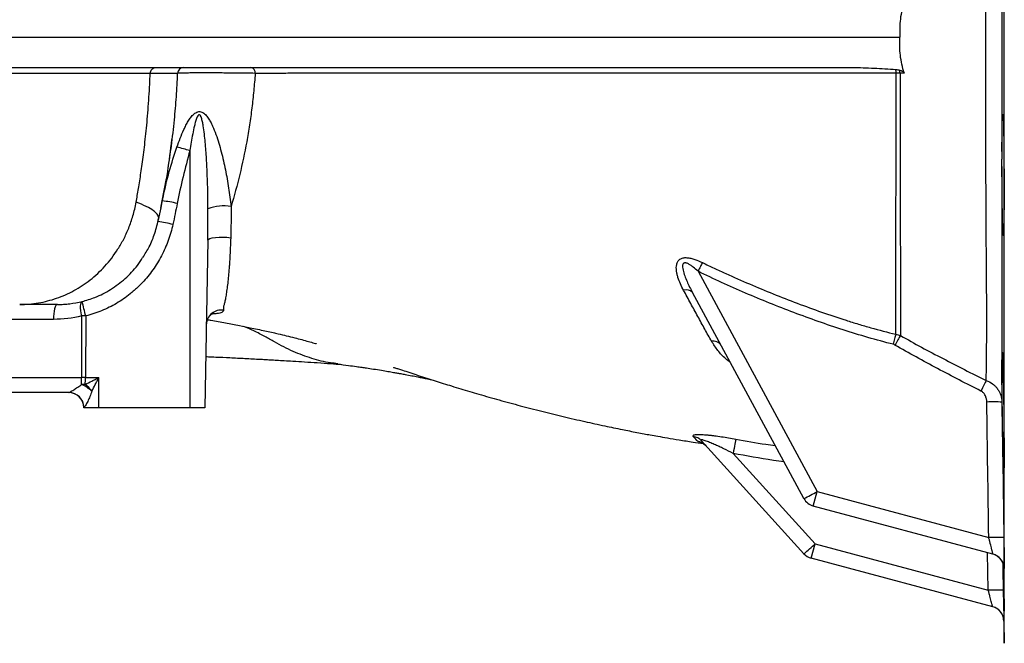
# Model space of a CAD drawing. Header units: millimetres. Extents: x 10 to 1715, y 7 to 2006.
# Tile 3 of 15: x 656 to 980, y 158 to 363. Entities that reach past the tile are written whole.
import ezdxf

# ---------------------------------------------------------------- set-up
doc = ezdxf.new("R2010")
doc.units = ezdxf.units.MM

msp = doc.modelspace()

# ---------------------------------------------------------------- linework, layer by layer
at = {"color": 8, "linetype": 'Continuous', "lineweight": 25}
for p, q in [((979.99, 357.08), (979.99, 556.63)), ((979.99, 157.53), (979.99, 357.08)), ((974.72, 175.03), (974.5, 187.35)), ((979.54, 183.76), (979.69, 175.03)), ((979.84, 182.16), (979.83, 182.24))]:
    msp.add_line(p, q, dxfattribs=at)
at = {"color": 7, "linetype": 'Continuous', "lineweight": 25}
for p, q in [((619.93, 357.08), (945.63, 357.08)), ((619.8, 347.08), (929.93, 347.08)), ((947.05, 345.25), (945.66, 345.25)), ((711.89, 319.75), (711.89, 235.08)), ((702.82, 303.21), (704.17, 310.6)), ((702.32, 300.77), (702.82, 303.21)), ((702.82, 303.21), (702.97, 303.84)), ((717.77, 290.2), (716.8, 235.08)), ((879.18, 280.01), (918.39, 207.47)), ((914.02, 205.18), (877.35, 273.01)), ((666.97, 264.17), (622.9, 264.17)), ((676.27, 244.99), (676.31, 265.29)), ((677.61, 265.29), (677.56, 244.99)), ((617.35, 244.99), (676.27, 244.99)), ((677.56, 244.99), (681.89, 244.99)), ((681.89, 235.08), (681.89, 244.99)), ((672.05, 240.08), (620.2, 240.08)), ((676.98, 235.08), (676.98, 235.17)), ((677.01, 235.17), (676.98, 235.17)), ((681.89, 235.08), (676.98, 235.08)), ((711.89, 235.08), (681.89, 235.08)), ((716.8, 235.08), (711.89, 235.08)), ((914.05, 187.02), (880.32, 224.16)), ((890.73, 220.02), (917.73, 190.29)), ((917.12, 202.72), (918.39, 207.47)), ((918.39, 207.47), (974.87, 192.34)), ((976.21, 186.89), (917.12, 202.72)), ((916.46, 185.55), (917.73, 190.29)), ((917.73, 190.29), (974.72, 175.03)), ((976.16, 169.55), (916.46, 185.55)), ((979.86, 164.81), (979.99, 157.53))]:
    msp.add_line(p, q, dxfattribs=at)
at = {"color": 7, "linetype": 'Continuous', "lineweight": 25, "flags": 128}
for points in [[(717.77, 290.2), (717.94, 290.5), (718.45, 290.77), (719.26, 291), (720.3, 291.16), (721.52, 291.26), (722.82, 291.27), (724.11, 291.21), (725.32, 291.07)], [(880.61, 282.87), (880.45, 282.56), (880.29, 282.24), (880.12, 281.89), (879.94, 281.54), (879.75, 281.17), (879.56, 280.79), (879.37, 280.4), (879.18, 280.01)], [(668.27, 269.08), (668.02, 268.98), (667.78, 268.71), (667.55, 268.25), (667.36, 267.64), (667.2, 266.9), (667.08, 266.05), (667, 265.13), (666.97, 264.17)], [(676.31, 265.29), (676.13, 266.18), (676, 267.04), (675.93, 267.84), (675.91, 268.55), (675.95, 269.14), (676.05, 269.6), (676.2, 269.91), (676.4, 270.05)], [(944.26, 259.25), (944.17, 258.91), (944.08, 258.54), (943.98, 258.15), (943.87, 257.73), (943.76, 257.31), (943.65, 256.86), (943.54, 256.41), (943.42, 255.96)], [(945.79, 258.84), (945.61, 258.52), (945.41, 258.18), (945.2, 257.82), (944.97, 257.42), (944.74, 257.02), (944.5, 256.59), (944.25, 256.16), (943.99, 255.72)], [(974.05, 244.06), (973.88, 243.74), (973.7, 243.37), (973.49, 242.96), (973.27, 242.53), (973.04, 242.07), (972.8, 241.59), (972.55, 241.09), (972.3, 240.59)], [(891.61, 224.74), (891.57, 224.51), (891.5, 224.14), (891.41, 223.65), (891.3, 223.06), (891.17, 222.39), (891.03, 221.64), (890.89, 220.84), (890.73, 220.02)]]:
    msp.add_lwpolyline(points, dxfattribs=at)
at = {"color": 7, "linetype": 'Continuous', "lineweight": 25}
for centre, radius, start, end in [((709.86, 345.08), 2, 90.0022, 177.5229), ((731.65, 345.35), 1.76, 353.514, 78.8272), ((935.92, 345.19), 8.47, 0.4506, 8.5239), ((940.67, 345.14), 5, 1.2815, 12.4897), ((667.11, 159.84), 166.06, 74.3559, 75.8751), ((693.24, 234.47), 69.41, 77.948, 82.0625), ((723.11, 285.62), 15.89, 81.4626, 109.3978), ((690.25, 227.71), 69.58, 76.6671, 80.7697), ((875.35, 271.21), 2.69, 41.8601, 110.3251), ((389.32, 194.77), 296.79, 13.7458, 14.6947), ((722.22, 262.3), 4.94, 80.9712, 177.8738), ((676.96, -12.5), 277.79, 89.8666, 90.1334), ((884.23, 254.04), 2.99, 35.8403, 102.0406), ((676.91, -32.8), 277.79, 89.8666, 90.1334), ((671.98, 235.08), 5, 1, 90), ((672.03, 235.1), 4.98, 0.7809, 89.7893), ((676.84, 232.27), 10.5, 86.8706, 93.1294), ((668.85, 227.82), 16.68, 49.6488, 63.609), ((668.66, 231.74), 14.07, 38.6644, 51.5573), ((976.47, 161.04), 75.95, 87.9303, 91.6855), ((876.84, 220.98), 4.71, 42.3608, 80.7179), ((878.19, 219.17), 4.93, 42.2753, 80.5037), ((871.18, 292.24), 97.03, 296.2006, 299.1182), ((918.42, 207.55), 5, 208.3947, 255), ((977.22, 116.77), 75.6, 88.0083, 91.7808), ((829.56, 285.56), 129.81, 310.6114, 312.7862), ((917.75, 190.38), 5, 222.2478, 255), ((974.84, 182.08), 5, 35.5576, 74.9999), ((974.92, 182.06), 5, 31.8637, 74.9998), ((977.25, 100.72), 74.35, 88.1129, 91.9487), ((974.86, 164.72), 5, 1.0135, 75), ((974.86, 164.72), 5, 28.4303, 75)]:
    msp.add_arc(centre, radius, start, end, dxfattribs=at)
at = {"color": 8, "linetype": 'Continuous', "lineweight": 25}
for centre, start, end in [((974.84, 182.08), 0.9151, 35.5576), ((974.92, 182.06), 0.8936, 31.8638), ((974.86, 164.72), 0.9996, 28.4303)]:
    msp.add_arc(centre, 5, start, end, dxfattribs=at)
at = {"color": 7, "linetype": 'Continuous', "lineweight": 25}
for ratio in [0.004486, 0.263305]:
    msp.add_ellipse((676.24, 245.08), major_axis=(0, 5), ratio=ratio, start_param=4.230611, end_param=4.694936, dxfattribs=at)
for points, knots in [([(974.05, 244.06), (974.07, 245.79), (974.09, 247.58), (974.12, 250.35), (974.13, 251.29), (974.15, 253.19), (974.16, 254.16), (974.19, 257.1), (974.21, 259.1), (974.22, 263.18), (974.22, 265.26), (974.2, 269.5), (974.19, 271.65), (974.16, 276.05), (974.14, 278.29), (974.11, 282.85), (974.09, 285.18), (974.07, 288.72), (974.06, 289.92), (974.05, 292.32), (974.04, 293.54), (974.01, 299.66), (973.98, 304.63), (973.94, 314.74), (973.93, 319.88), (973.9, 330.3), (973.89, 335.59), (973.88, 342.31), (973.88, 343.65), (973.87, 346.34), (973.87, 347.69), (973.87, 351.72), (973.87, 354.41), (973.87, 359.79), (973.87, 362.48), (973.87, 366.52), (973.87, 367.86), (973.88, 370.55), (973.88, 371.9), (973.89, 378.61), (973.9, 383.9), (973.93, 394.31), (973.94, 399.43), (973.98, 409.53), (974.01, 414.49), (974.04, 420.6), (974.05, 421.82), (974.06, 424.23), (974.07, 425.42), (974.09, 428.98), (974.11, 431.3), (974.14, 435.87), (974.16, 438.11), (974.19, 442.5), (974.2, 444.66), (974.22, 448.89), (974.22, 450.97), (974.21, 455.05), (974.19, 457.04), (974.15, 460.95), (974.13, 462.87), (974.09, 466.57), (974.07, 468.36), (974.05, 470.09)], [0, 0, 0, 0, 0.03125, 0.03125, 0.046875, 0.046875, 0.0625, 0.0625, 0.09375, 0.09375, 0.125, 0.125, 0.15625, 0.15625, 0.1875, 0.1875, 0.21875, 0.21875, 0.234375, 0.234375, 0.25, 0.25, 0.3125, 0.3125, 0.375, 0.375, 0.4375, 0.4375, 0.453125, 0.453125, 0.46875, 0.46875, 0.5, 0.5, 0.53125, 0.53125, 0.546875, 0.546875, 0.5625, 0.5625, 0.625, 0.625, 0.6875, 0.6875, 0.75, 0.75, 0.765625, 0.765625, 0.78125, 0.78125, 0.8125, 0.8125, 0.84375, 0.84375, 0.875, 0.875, 0.90625, 0.90625, 0.9375, 0.9375, 0.96875, 0.96875, 1, 1, 1, 1]), ([(979.22, 394.75), (979.22, 388.65), (979.22, 382.44), (979.22, 374.55), (979.22, 372.97), (979.22, 369.79), (979.22, 368.2), (979.22, 363.44), (979.22, 360.26), (979.22, 353.91), (979.22, 350.74), (979.22, 345.97), (979.22, 344.39), (979.22, 341.21), (979.22, 339.62), (979.22, 331.73), (979.22, 325.52), (979.22, 319.41)], [0, 0, 0, 0, 0.25, 0.25, 0.3125, 0.3125, 0.375, 0.375, 0.5, 0.5, 0.625, 0.625, 0.6875, 0.6875, 0.75, 0.75, 1, 1, 1, 1]), ([(947.05, 368.91), (946.75, 367.95), (946.49, 366.97), (946.06, 365.02), (945.89, 364.03), (945.53, 361.08), (945.48, 359.09), (945.63, 357.08)], [0, 0, 0, 0, 0.25, 0.25, 0.5, 0.5, 1, 1, 1, 1]), ([(947.05, 345.25), (946.75, 346.21), (946.49, 347.18), (946.06, 349.14), (945.89, 350.12), (945.53, 353.08), (945.48, 355.07), (945.63, 357.08)], [0, 0, 0, 0, 0.25, 0.25, 0.5, 0.5, 1, 1, 1, 1]), ([(698.83, 345.16), (698.84, 345.42), (698.9, 345.67), (699.1, 346.13), (699.25, 346.34), (699.61, 346.7), (699.82, 346.84), (700.28, 347.03), (700.52, 347.08), (700.77, 347.08)], [0, 0, 0, 0, 0.25, 0.25, 0.5, 0.5, 0.75, 0.75, 1, 1, 1, 1]), ([(929.93, 347.08), (932.33, 347.08), (934.73, 347), (939.52, 346.77), (941.91, 346.61), (944.3, 346.45)], [0, 0, 0, 0, 0.5, 0.5, 1, 1, 1, 1]), ([(698.83, 345.16), (698.78, 345.16), (698.72, 345.16), (698.61, 345.16), (698.43, 345.16), (698.03, 345.16), (697.2, 345.16), (696.46, 345.16), (694.92, 345.16), (693.84, 345.16), (690.39, 345.16), (687.85, 345.16), (682.27, 345.16), (679.23, 345.16), (674.3, 345.16), (672.6, 345.16), (669.95, 345.16), (669.05, 345.16), (667.22, 345.16), (666.29, 345.16), (657.8, 345.16), (649.4, 345.16), (635.53, 345.16), (630.7, 345.16), (624.39, 345.16), (623.11, 345.16), (620.52, 345.16), (619.21, 345.16), (616.56, 345.16), (615.21, 345.16), (612.52, 345.16), (611.16, 345.16), (598.85, 345.16), (587.35, 345.16), (563.24, 345.16), (550.63, 345.16), (535.8, 345.16), (534.14, 345.16), (530.82, 345.16), (529.15, 345.16), (524.14, 345.16), (520.78, 345.16), (510.65, 345.16), (503.82, 345.16), (483.13, 345.16), (469.04, 345.16), (447.48, 345.16), (440.22, 345.16), (431.06, 345.16), (429.22, 345.16), (425.53, 345.16), (423.69, 345.16), (418.16, 345.16), (414.47, 345.16), (396.06, 345.16), (381.35, 345.16), (352, 345.16), (337.35, 345.16), (319.07, 345.16), (315.42, 345.16), (308.11, 345.16), (304.48, 345.16), (297.26, 345.16), (293.67, 345.16), (286.54, 345.16), (282.99, 345.16), (265.34, 345.16), (251.52, 345.17), (231.27, 345.17), (224.6, 345.17), (214.7, 345.17), (211.42, 345.17), (204.91, 345.17), (201.67, 345.17), (192.04, 345.18), (185.75, 345.18), (176.48, 345.18), (173.43, 345.18), (167.38, 345.18), (164.39, 345.18), (155.54, 345.17), (149.78, 345.17), (141.35, 345.17), (138.57, 345.17), (134.46, 345.16), (132.42, 345.16), (130.06, 345.16), (128.89, 345.16), (128.39, 345.16), (128.05, 345.16), (127.88, 345.16), (127.72, 345.16)], [0, 0, 0, 0, 0.000977, 0.000977, 0.001953, 0.003906, 0.007813, 0.015625, 0.015625, 0.03125, 0.03125, 0.0625, 0.0625, 0.09375, 0.09375, 0.109375, 0.109375, 0.117188, 0.117188, 0.125, 0.125, 0.1875, 0.1875, 0.21875, 0.21875, 0.226563, 0.226563, 0.234375, 0.234375, 0.242188, 0.242188, 0.25, 0.25, 0.3125, 0.3125, 0.375, 0.375, 0.382813, 0.382813, 0.390625, 0.390625, 0.40625, 0.40625, 0.4375, 0.4375, 0.5, 0.5, 0.53125, 0.53125, 0.539062, 0.539062, 0.546875, 0.546875, 0.5625, 0.5625, 0.625, 0.625, 0.6875, 0.6875, 0.703125, 0.703125, 0.71875, 0.71875, 0.734375, 0.734375, 0.75, 0.75, 0.8125, 0.8125, 0.84375, 0.84375, 0.859375, 0.859375, 0.875, 0.875, 0.90625, 0.90625, 0.921875, 0.921875, 0.9375, 0.9375, 0.96875, 0.96875, 0.984375, 0.984375, 0.992188, 0.996094, 0.998047, 0.999023, 0.999023, 1, 1, 1, 1]), ([(694.2, 302.75), (694.46, 304.16), (694.98, 307.15), (695.78, 312.27), (696.61, 318.19), (697.42, 325.1), (698.16, 333.05), (698.61, 339.99), (698.79, 343.98), (698.83, 345.16)], [0.69252125, 0.69252125, 0.69252125, 0.69252125, 0.70193325, 0.71134524, 0.72075724, 0.73016924, 0.73958124, 0.74899324, 0.75303733, 0.75303733, 0.75303733, 0.75303733]), ([(707.86, 345.16), (707.79, 345.16), (707.54, 345.16), (706.91, 345.16), (706.66, 345.16), (706.08, 345.16), (705.74, 345.16), (703.86, 345.16), (701.68, 345.16), (698.83, 345.16)], [0, 0, 0, 0, 0.25, 0.25, 0.375, 0.375, 0.5, 0.5, 1, 1, 1, 1]), ([(704.71, 313.79), (705.09, 316.28), (705.91, 321.58), (706.79, 329.49), (707.48, 337.46), (707.73, 342.59), (707.86, 345.16)], [0, 0, 0, 0, 0.24349, 0.519045, 0.75909, 1, 1, 1, 1]), ([(733.39, 345.16), (732.34, 345.18), (731.17, 345.19), (729.56, 345.22), (729.23, 345.22), (728.55, 345.23), (728.22, 345.23), (727.19, 345.24), (726.49, 345.25), (725.41, 345.26), (725.05, 345.26), (724.33, 345.27), (723.96, 345.27), (722.86, 345.28), (722.13, 345.29), (720.69, 345.29), (719.97, 345.3), (718.54, 345.3), (717.84, 345.3), (716.5, 345.3), (715.84, 345.3), (714.9, 345.3), (714.59, 345.3), (713.99, 345.3), (713.69, 345.29), (712.85, 345.29), (712.32, 345.29), (711.33, 345.28), (710.87, 345.27), (710.05, 345.26), (709.68, 345.25), (709.21, 345.24), (709.06, 345.24), (708.79, 345.23), (708.67, 345.22), (708.34, 345.21), (708.17, 345.2), (707.94, 345.18), (707.87, 345.17), (707.86, 345.16)], [0, 0, 0, 0, 0.125, 0.125, 0.15625, 0.15625, 0.1875, 0.1875, 0.25, 0.25, 0.28125, 0.28125, 0.3125, 0.3125, 0.375, 0.375, 0.4375, 0.4375, 0.5, 0.5, 0.5625, 0.5625, 0.59375, 0.59375, 0.625, 0.625, 0.6875, 0.6875, 0.75, 0.75, 0.8125, 0.8125, 0.84375, 0.84375, 0.875, 0.875, 0.9375, 0.9375, 1, 1, 1, 1]), ([(733.39, 345.16), (733.25, 343.24), (733.08, 341.34), (732.8, 338.49), (732.71, 337.55), (732.51, 335.66), (732.4, 334.72), (732.06, 331.9), (731.8, 330.03), (731.24, 326.32), (730.93, 324.48), (729.93, 319.01), (729.17, 315.41), (727.45, 308.31), (726.5, 304.81), (725.46, 301.34)], [0, 0, 0, 0, 0.125, 0.125, 0.1875, 0.1875, 0.25, 0.25, 0.375, 0.375, 0.5, 0.5, 0.75, 0.75, 1, 1, 1, 1]), ([(944.4, 345.26), (934.35, 345.26), (924.42, 345.26), (904.83, 345.27), (895.16, 345.27), (876.07, 345.27), (866.65, 345.27), (852.7, 345.26), (848.09, 345.26), (838.92, 345.26), (834.38, 345.26), (825.4, 345.26), (820.96, 345.25), (812.2, 345.25), (807.87, 345.24), (795.08, 345.24), (786.78, 345.23), (774.7, 345.21), (770.73, 345.21), (764.86, 345.2), (762.92, 345.2), (759.06, 345.19), (757.15, 345.19), (751.48, 345.18), (747.77, 345.18), (742.3, 345.17), (740.5, 345.17), (737.82, 345.16), (736.93, 345.16), (735.61, 345.16), (735.17, 345.16), (734.51, 345.16), (734.29, 345.16), (733.84, 345.16), (733.62, 345.16), (733.39, 345.16)], [0, 0, 0, 0, 0.125, 0.125, 0.25, 0.25, 0.375, 0.375, 0.4375, 0.4375, 0.5, 0.5, 0.5625, 0.5625, 0.625, 0.625, 0.75, 0.75, 0.8125, 0.8125, 0.84375, 0.84375, 0.875, 0.875, 0.9375, 0.9375, 0.96875, 0.96875, 0.984375, 0.984375, 0.992188, 0.992188, 0.996094, 0.996094, 1, 1, 1, 1]), ([(944.26, 259.25), (944.26, 259.99), (944.26, 260.75), (944.25, 261.89), (944.25, 262.27), (944.24, 263.04), (944.24, 263.42), (944.24, 264.58), (944.25, 265.35), (944.24, 266.91), (944.24, 267.69), (944.23, 270.05), (944.23, 271.64), (944.24, 274.83), (944.24, 276.44), (944.25, 278.87), (944.25, 279.69), (944.26, 281.32), (944.26, 282.15), (944.27, 284.64), (944.28, 286.33), (944.3, 291.45), (944.31, 294.96), (944.33, 302.16), (944.34, 305.84), (944.35, 311.52), (944.36, 313.43), (944.36, 316.34), (944.36, 317.31), (944.37, 319.27), (944.37, 320.25), (944.38, 325.16), (944.38, 329.13), (944.39, 337.13), (944.39, 341.18), (944.4, 345.26)], [0, 0, 0, 0, 0.03125, 0.03125, 0.046875, 0.046875, 0.0625, 0.0625, 0.09375, 0.09375, 0.125, 0.125, 0.1875, 0.1875, 0.25, 0.25, 0.28125, 0.28125, 0.3125, 0.3125, 0.375, 0.375, 0.5, 0.5, 0.625, 0.625, 0.6875, 0.6875, 0.71875, 0.71875, 0.75, 0.75, 0.875, 0.875, 1, 1, 1, 1]), ([(944.3, 346.45), (944.51, 346.43), (944.72, 346.41), (945.14, 346.34), (945.35, 346.29), (945.55, 346.22)], [0, 0, 0, 0, 0.5, 0.5, 1, 1, 1, 1]), ([(945.55, 346.22), (945.84, 346.12), (946.13, 346.01), (946.53, 345.8), (946.66, 345.72), (946.84, 345.57), (946.89, 345.51), (946.99, 345.39), (947.03, 345.32), (947.05, 345.25)], [0, 0, 0, 0, 0.5, 0.5, 0.75, 0.75, 0.875, 0.875, 1, 1, 1, 1]), ([(945.66, 345.25), (945.67, 341.15), (945.67, 337.09), (945.68, 329.04), (945.68, 325.06), (945.69, 320.12), (945.69, 319.14), (945.69, 317.18), (945.7, 316.2), (945.7, 313.28), (945.7, 311.35), (945.71, 305.65), (945.72, 301.94), (945.74, 294.71), (945.75, 291.18), (945.77, 286.03), (945.77, 284.33), (945.78, 281.83), (945.79, 281), (945.79, 279.35), (945.79, 278.53), (945.8, 276.08), (945.8, 274.46), (945.8, 271.26), (945.8, 269.67), (945.8, 267.3), (945.8, 266.51), (945.8, 264.95), (945.8, 264.17), (945.79, 263.02), (945.79, 262.63), (945.79, 261.86), (945.79, 261.48), (945.8, 260.34), (945.79, 259.58), (945.79, 258.84)], [0, 0, 0, 0, 0.125, 0.125, 0.25, 0.25, 0.28125, 0.28125, 0.3125, 0.3125, 0.375, 0.375, 0.5, 0.5, 0.625, 0.625, 0.6875, 0.6875, 0.71875, 0.71875, 0.75, 0.75, 0.8125, 0.8125, 0.875, 0.875, 0.90625, 0.90625, 0.9375, 0.9375, 0.953125, 0.953125, 0.96875, 0.96875, 1, 1, 1, 1]), ([(707.64, 320.88), (707.98, 321.87), (708.33, 322.84), (709.09, 324.78), (709.49, 325.73), (710.14, 327.14), (710.37, 327.61), (710.85, 328.52), (711.09, 328.97), (711.62, 329.85), (711.91, 330.27), (712.52, 331.08), (712.85, 331.46), (713.41, 331.94), (713.61, 332.09), (714.03, 332.34), (714.25, 332.44), (714.7, 332.56), (714.94, 332.59), (715.4, 332.55), (715.63, 332.49), (716.06, 332.31), (716.27, 332.18), (716.65, 331.9), (716.83, 331.74), (717.34, 331.22), (717.64, 330.83), (718.19, 330.02), (718.44, 329.6), (718.91, 328.72), (719.13, 328.27), (719.75, 326.92), (720.12, 325.99), (720.8, 324.12), (721.11, 323.17), (721.69, 321.25), (721.96, 320.29), (722.73, 317.37), (723.18, 315.39), (723.98, 311.42), (724.33, 309.42), (724.95, 305.4), (725.22, 303.38), (725.46, 301.34)], [0, 0, 0, 0, 0.0625, 0.0625, 0.125, 0.125, 0.15625, 0.15625, 0.1875, 0.1875, 0.21875, 0.21875, 0.25, 0.25, 0.265625, 0.265625, 0.28125, 0.28125, 0.296875, 0.296875, 0.3125, 0.3125, 0.328125, 0.328125, 0.34375, 0.34375, 0.375, 0.375, 0.40625, 0.40625, 0.4375, 0.4375, 0.5, 0.5, 0.5625, 0.5625, 0.625, 0.625, 0.75, 0.75, 0.875, 0.875, 1, 1, 1, 1]), ([(717.83, 300.61), (717.82, 304.28), (717.76, 307.93), (717.56, 313.4), (717.47, 315.22), (717.26, 318.86), (717.12, 320.68), (716.87, 323.39), (716.78, 324.3), (716.56, 326.1), (716.44, 327), (716.21, 328.35), (716.13, 328.79), (715.94, 329.68), (715.83, 330.11), (715.61, 330.75), (715.53, 330.96), (715.37, 331.25), (715.31, 331.34), (715.21, 331.46), (715.17, 331.5), (715.08, 331.55), (715.03, 331.57), (714.92, 331.58), (714.87, 331.57), (714.77, 331.52), (714.73, 331.49), (714.61, 331.38), (714.54, 331.29), (714.36, 331), (714.26, 330.79), (714.09, 330.37), (714.01, 330.15), (713.87, 329.71), (713.8, 329.49), (713.62, 328.82), (713.5, 328.38), (713.18, 327.03), (713, 326.12), (712.48, 323.4), (712.17, 321.58), (711.89, 319.75)], [0, 0, 0, 0, 0.25, 0.25, 0.375, 0.375, 0.5, 0.5, 0.5625, 0.5625, 0.625, 0.625, 0.65625, 0.65625, 0.6875, 0.6875, 0.703125, 0.703125, 0.710937, 0.710937, 0.714844, 0.714844, 0.71875, 0.71875, 0.722656, 0.722656, 0.726562, 0.726562, 0.734375, 0.734375, 0.75, 0.75, 0.765625, 0.765625, 0.78125, 0.78125, 0.8125, 0.8125, 0.875, 0.875, 1, 1, 1, 1]), ([(979.22, 319.41), (979.22, 320), (979.22, 320.57), (979.22, 321.68), (979.23, 322.76), (979.24, 323.77), (979.25, 324.75), (979.25, 325.23), (979.27, 326.59), (979.29, 327.41), (979.31, 328.49), (979.32, 328.82), (979.33, 329.45), (979.34, 329.74), (979.37, 330.52), (979.39, 330.93), (979.42, 331.37), (979.43, 331.49), (979.45, 331.67), (979.46, 331.73), (979.49, 331.82), (979.52, 331.77), (979.55, 331.51), (979.56, 331.39), (979.58, 331.1), (979.59, 330.92), (979.63, 330.32), (979.65, 329.81), (979.68, 328.87), (979.69, 328.53), (979.71, 327.81), (979.73, 327.05), (979.74, 326.2), (979.76, 325.3), (979.77, 324.82), (979.8, 323.35), (979.81, 322.3), (979.83, 320.65), (979.84, 320.08), (979.85, 318.92), (979.86, 318.32), (979.87, 316.52), (979.88, 315.3), (979.89, 313.43), (979.9, 312.8), (979.9, 311.53), (979.9, 310.9), (979.91, 309.03), (979.91, 307.79), (979.91, 305.97), (979.91, 305.36), (979.91, 304.19), (979.91, 303.61), (979.9, 301.92), (979.9, 300.85), (979.88, 299.33), (979.88, 298.84), (979.87, 297.91), (979.86, 297.02), (979.85, 296.22), (979.84, 295.46), (979.83, 295.1), (979.81, 294.11), (979.79, 293.55), (979.77, 292.88), (979.76, 292.69), (979.74, 292.35), (979.73, 292.21), (979.71, 291.88), (979.69, 291.77), (979.66, 291.79), (979.64, 291.83), (979.62, 291.96), (979.61, 292.06), (979.58, 292.43), (979.56, 292.79), (979.53, 293.51), (979.51, 293.78), (979.49, 294.36), (979.48, 294.68), (979.45, 295.7), (979.43, 296.48), (979.39, 298.23), (979.37, 299.18), (979.34, 300.71), (979.33, 301.24), (979.32, 302.33), (979.31, 302.89), (979.29, 304.04), (979.29, 304.63), (979.27, 305.82), (979.27, 306.43), (979.25, 308.27), (979.24, 309.51), (979.23, 311.38), (979.22, 312.01), (979.22, 313.27), (979.22, 313.9), (979.21, 314.52)], [0, 0, 0, 0, 0.015625, 0.015625, 0.03125, 0.046875, 0.046875, 0.0625, 0.0625, 0.09375, 0.09375, 0.109375, 0.109375, 0.125, 0.125, 0.15625, 0.15625, 0.171875, 0.171875, 0.1875, 0.1875, 0.21875, 0.21875, 0.234375, 0.234375, 0.25, 0.25, 0.28125, 0.28125, 0.296875, 0.296875, 0.3125, 0.328125, 0.328125, 0.34375, 0.34375, 0.375, 0.375, 0.390625, 0.390625, 0.40625, 0.40625, 0.4375, 0.4375, 0.453125, 0.453125, 0.46875, 0.46875, 0.5, 0.5, 0.515625, 0.515625, 0.53125, 0.53125, 0.5625, 0.5625, 0.578125, 0.578125, 0.59375, 0.609375, 0.609375, 0.625, 0.625, 0.65625, 0.65625, 0.671875, 0.671875, 0.6875, 0.6875, 0.71875, 0.71875, 0.734375, 0.734375, 0.75, 0.75, 0.78125, 0.78125, 0.796875, 0.796875, 0.8125, 0.8125, 0.84375, 0.84375, 0.875, 0.875, 0.890625, 0.890625, 0.90625, 0.90625, 0.921875, 0.921875, 0.9375, 0.9375, 0.96875, 0.96875, 0.984375, 0.984375, 1, 1, 1, 1]), ([(701.59, 296.9), (702.68, 302.2), (704.48, 310.99), (705.55, 319.9), (705.98, 323.43)], [0, 0, 0, 0, 0.603453, 1, 1, 1, 1]), ([(979.21, 314.52), (979.21, 314.61), (979.21, 314.81), (979.21, 315.14), (979.21, 315.46), (979.21, 315.88), (979.21, 316.37), (979.21, 316.77), (979.21, 316.96)], [0, 0, 0, 0, 0.101335, 0.250882, 0.39355, 0.501015, 0.761361, 1, 1, 1, 1]), ([(979.21, 314.52), (979.21, 307.01), (979.21, 299.66), (979.21, 291.57), (979.21, 290.68), (979.21, 288.9), (979.21, 288.01), (979.21, 285.37), (979.21, 283.64), (979.21, 278.5), (979.21, 275.15), (979.21, 268.64), (979.21, 265.47), (979.21, 259.28), (979.21, 256.26), (979.21, 251.85), (979.21, 250.4), (979.21, 247.54), (979.21, 246.14), (979.21, 242.04), (979.21, 239.43), (979.21, 236.93)], [0, 0, 0, 0, 0.25, 0.25, 0.28125, 0.28125, 0.3125, 0.3125, 0.375, 0.375, 0.5, 0.5, 0.625, 0.625, 0.75, 0.75, 0.8125, 0.8125, 0.875, 0.875, 1, 1, 1, 1]), ([(655.91, 269.08), (657.99, 269.08), (662.1, 269.43), (668.07, 270.97), (673.77, 273.49), (679.11, 277), (684.01, 281.52), (687.62, 286.2), (690.14, 290.56), (691.8, 294.18), (693.2, 298.19), (693.92, 301.16), (694.2, 302.75)], [0.7530373, 0.7530373, 0.7530373, 0.7530373, 0.7742073, 0.7953773, 0.8165473, 0.8377172, 0.8588872, 0.8800572, 0.8906422, 0.9012272, 0.9118122, 0.9223971, 0.9223971, 0.9223971, 0.9223971]), ([(706.3, 295.41), (705.91, 293.61), (705.4, 291.86), (704.15, 288.43), (703.41, 286.76), (702.13, 284.32), (701.68, 283.52), (700.72, 281.97), (700.22, 281.21), (698.64, 278.99), (697.49, 277.59), (695.62, 275.6), (694.97, 274.95), (693.96, 274.02), (693.62, 273.71), (692.92, 273.11), (692.57, 272.82), (690.79, 271.39), (689.3, 270.36), (686.17, 268.52), (684.54, 267.7), (681.99, 266.66), (681.13, 266.34), (679.38, 265.77), (678.5, 265.51), (677.61, 265.29)], [0, 0, 0, 0, 0.125, 0.125, 0.25, 0.25, 0.3125, 0.3125, 0.375, 0.375, 0.5, 0.5, 0.5625, 0.5625, 0.59375, 0.59375, 0.625, 0.625, 0.75, 0.75, 0.875, 0.875, 0.9375, 0.9375, 1, 1, 1, 1]), ([(696.42, 284.52), (697.14, 285.69), (698.71, 288.24), (700.49, 292.56), (701.25, 295.77), (701.64, 297.38)], [0, 0, 0, 0, 0.298911, 0.648955, 1, 1, 1, 1]), ([(701.42, 296.39), (701.42, 296.39), (701.47, 296.63), (701.52, 296.87), (701.57, 297.12)], [0, 0, 0, 0, 0.0000806, 1, 1, 1, 1]), ([(676.4, 270.05), (677.83, 270.47), (681.11, 271.43), (685.95, 273.92), (690.65, 277.48), (694.19, 281.1), (695.79, 283.68), (696.34, 284.57)], [0, 0, 0, 0, 0.176624, 0.405044, 0.64077, 0.875362, 1, 1, 1, 1]), ([(725.05, 284.43), (725.05, 284.37), (725.05, 284.31), (725.04, 284.19), (725.03, 284.02), (725.01, 283.84), (724.99, 283.49), (724.98, 283.26), (724.93, 282.57), (724.89, 282.12), (724.79, 280.78), (724.72, 279.92), (724.56, 278.25), (724.48, 277.45), (724.31, 275.9), (724.22, 275.16), (724.04, 273.79), (723.95, 273.14), (723.81, 272.24), (723.76, 271.95), (723.67, 271.39), (723.62, 271.12), (723.47, 270.37), (723.38, 269.92), (723.19, 269.13), (723.1, 268.8), (723.01, 268.52)], [0, 0, 0, 0, 0.007813, 0.007813, 0.015625, 0.03125, 0.03125, 0.0625, 0.0625, 0.125, 0.125, 0.25, 0.25, 0.375, 0.375, 0.5, 0.5, 0.625, 0.625, 0.6875, 0.6875, 0.75, 0.75, 0.875, 0.875, 1, 1, 1, 1]), ([(874.41, 273.73), (874.04, 274.43), (873.69, 275.13), (873.06, 276.55), (872.79, 277.26), (872.45, 278.34), (872.35, 278.7), (872.19, 279.42), (872.12, 279.78), (872.03, 280.5), (872.01, 280.86), (872.02, 281.56), (872.06, 281.92), (872.21, 282.59), (872.33, 282.91), (872.6, 283.36), (872.7, 283.5), (872.94, 283.75), (873.07, 283.87), (873.37, 284.08), (873.53, 284.17), (873.88, 284.31), (874.08, 284.37), (874.66, 284.49), (875.08, 284.51), (875.94, 284.46), (876.38, 284.39), (877.25, 284.19), (877.68, 284.06), (878.96, 283.62), (879.79, 283.26), (880.61, 282.87)], [0, 0, 0, 0, 0.125, 0.125, 0.25, 0.25, 0.3125, 0.3125, 0.375, 0.375, 0.4375, 0.4375, 0.5, 0.5, 0.5625, 0.5625, 0.59375, 0.59375, 0.625, 0.625, 0.65625, 0.65625, 0.6875, 0.6875, 0.75, 0.75, 0.8125, 0.8125, 0.875, 0.875, 1, 1, 1, 1]), ([(879.18, 280.01), (878.65, 280.49), (878.12, 280.95), (877.28, 281.6), (876.99, 281.81), (876.4, 282.2), (876.1, 282.38), (875.63, 282.6), (875.47, 282.66), (875.22, 282.73), (875.14, 282.75), (874.98, 282.77), (874.9, 282.77), (874.74, 282.76), (874.66, 282.75), (874.52, 282.7), (874.46, 282.66), (874.35, 282.57), (874.3, 282.52), (874.22, 282.4), (874.19, 282.33), (874.11, 282.12), (874.09, 281.97), (874.06, 281.67), (874.07, 281.51), (874.1, 281.04), (874.15, 280.72), (874.36, 279.77), (874.56, 279.15), (875.01, 277.89), (875.27, 277.27), (876.09, 275.42), (876.7, 274.21), (877.35, 273.01)], [0, 0, 0, 0, 0.125, 0.125, 0.1875, 0.1875, 0.25, 0.25, 0.28125, 0.28125, 0.296875, 0.296875, 0.3125, 0.3125, 0.328125, 0.328125, 0.34375, 0.34375, 0.359375, 0.359375, 0.375, 0.375, 0.40625, 0.40625, 0.4375, 0.4375, 0.5, 0.5, 0.625, 0.625, 0.75, 0.75, 1, 1, 1, 1]), ([(880.61, 282.87), (881.88, 282.25), (883.16, 281.63), (885.73, 280.43), (887.01, 279.83), (890.89, 278.08), (893.48, 276.94), (898.69, 274.72), (901.31, 273.63), (906.56, 271.51), (909.2, 270.48), (917.14, 267.47), (922.49, 265.59), (929.24, 263.45), (930.6, 263.03), (932.63, 262.41), (933.31, 262.21), (934.68, 261.82), (935.36, 261.62), (938.77, 260.66), (941.51, 259.93), (944.26, 259.25)], [0, 0, 0, 0, 0.0625, 0.0625, 0.125, 0.125, 0.25, 0.25, 0.375, 0.375, 0.5, 0.5, 0.75, 0.75, 0.8125, 0.8125, 0.84375, 0.84375, 0.875, 0.875, 1, 1, 1, 1]), ([(943.42, 255.96), (940.63, 256.67), (937.86, 257.42), (932.36, 259.02), (929.62, 259.86), (921.45, 262.48), (916.06, 264.39), (908.04, 267.43), (905.38, 268.47), (900.07, 270.61), (897.43, 271.71), (892.17, 273.96), (889.55, 275.12), (884.34, 277.5), (881.75, 278.73), (879.18, 280.01)], [0, 0, 0, 0, 0.125, 0.125, 0.25, 0.25, 0.5, 0.5, 0.625, 0.625, 0.75, 0.75, 0.875, 0.875, 1, 1, 1, 1]), ([(883.61, 256.96), (882.88, 258.28), (882.14, 259.62), (881.01, 261.67), (880.63, 262.36), (879.87, 263.75), (879.48, 264.45), (878.32, 266.56), (877.54, 267.98), (875.98, 270.85), (875.2, 272.29), (874.41, 273.73)], [0, 0, 0, 0, 0.25, 0.25, 0.375, 0.375, 0.5, 0.5, 0.75, 0.75, 1, 1, 1, 1]), ([(668.27, 269.08), (668.44, 269.08), (668.61, 269.08), (668.95, 269.08), (669.46, 269.1), (669.98, 269.12), (671, 269.18), (671.68, 269.24), (673.71, 269.48), (675.06, 269.73), (676.4, 270.05)], [0, 0, 0, 0, 0.0625, 0.0625, 0.125, 0.25, 0.25, 0.5, 0.5, 1, 1, 1, 1]), ([(717.32, 262.55), (717.31, 262.7), (717.3, 263.23), (717.59, 264.13), (718.13, 265.04), (718.76, 265.68), (719.32, 266.06), (719.71, 266.22), (719.74, 266.23), (719.76, 266.23)], [0, 0, 0, 0, 0.0729375, 0.2688229, 0.4470632, 0.607995, 0.7538005, 0.8868137, 1, 1, 1, 1]), ([(723.01, 268.52), (723, 268.52), (723.01, 268.52), (723.01, 268.51), (723.01, 268.5), (723.01, 268.47), (723, 268.42), (723, 268.32), (723, 268.23), (723, 268.06), (723, 267.72), (723, 267.39), (723, 267.18)], [0, 0, 0, 0, 0.007812, 0.007812, 0.015625, 0.03125, 0.0625, 0.125, 0.25, 0.25, 0.5, 1, 1, 1, 1]), ([(717.63, 264.1), (718.03, 264.03), (720.02, 263.7), (723.55, 263.06), (728.03, 262.2), (731.76, 261.44), (734.73, 260.81), (737.06, 260.3), (739.18, 259.82), (741.45, 259.31), (743.81, 258.75), (746.32, 258.13), (748.74, 257.49), (750.92, 256.9), (752.67, 256.41), (753.56, 256.16), (753.59, 256.15), (753.61, 256.14)], [0, 0, 0, 0, 0.0276348, 0.1378267, 0.2426992, 0.3346225, 0.3923324, 0.445442, 0.4940426, 0.5344122, 0.60888, 0.694179, 0.7704957, 0.8475617, 0.9210293, 0.9679858, 1, 1, 1, 1]), ([(739.74, 256.74), (738.68, 257.34), (736.44, 258.62), (733.07, 260.34), (730.73, 261.37), (729.62, 261.86)], [0, 0, 0, 0, 0.317182, 0.674227, 1, 1, 1, 1]), ([(760.55, 249.58), (759.77, 249.66), (756.91, 249.94), (751.98, 251.25), (745.78, 253.46), (741.76, 255.64), (739.74, 256.74)], [0, 0, 0, 0, 0.108237, 0.401435, 0.698529, 1, 1, 1, 1]), ([(945.79, 258.84), (950.43, 256.24), (955.11, 253.72), (964.53, 248.8), (969.28, 246.41), (974.05, 244.06)], [0, 0, 0, 0, 0.5, 0.5, 1, 1, 1, 1]), ([(972.3, 240.59), (967.52, 242.99), (962.76, 245.44), (953.32, 250.48), (948.63, 253.06), (943.99, 255.72)], [0, 0, 0, 0, 0.5, 0.5, 1, 1, 1, 1]), ([(979.21, 249.12), (979.22, 249.51), (979.22, 249.88), (979.22, 250.55), (979.23, 251.17), (979.24, 251.69), (979.25, 252.15), (979.25, 252.36), (979.27, 252.89), (979.29, 253.12), (979.31, 253.3), (979.32, 253.33), (979.33, 253.34), (979.34, 253.31), (979.37, 253.13), (979.39, 252.9), (979.42, 252.38), (979.43, 252.18), (979.45, 251.71), (979.46, 251.45), (979.49, 250.6), (979.51, 249.93), (979.55, 248.78), (979.56, 248.37), (979.58, 247.51), (979.59, 247.06), (979.62, 245.65), (979.64, 244.64), (979.68, 243.01), (979.69, 242.45), (979.71, 241.32), (979.72, 240.17), (979.74, 238.97), (979.76, 237.76), (979.77, 237.13), (979.79, 235.26), (979.81, 234.01), (979.83, 232.14), (979.84, 231.51), (979.85, 230.26), (979.86, 229.63), (979.87, 227.79), (979.88, 226.6), (979.89, 224.88), (979.89, 224.31), (979.9, 223.2), (979.9, 222.66), (979.91, 221.1), (979.91, 220.13), (979.91, 218.8), (979.91, 218.37), (979.91, 217.56), (979.91, 217.18), (979.9, 216.12), (979.9, 215.51), (979.88, 214.75), (979.88, 214.53), (979.87, 214.14), (979.86, 213.8), (979.85, 213.58), (979.84, 213.42), (979.83, 213.37), (979.81, 213.3), (979.8, 213.38), (979.77, 213.66), (979.76, 213.79), (979.74, 214.1), (979.74, 214.28), (979.71, 214.91), (979.69, 215.44), (979.66, 216.39), (979.65, 216.74), (979.63, 217.48), (979.61, 217.87), (979.58, 219.1), (979.56, 220.01), (979.53, 221.5), (979.52, 222.02), (979.49, 223.08), (979.48, 223.62), (979.45, 225.29), (979.43, 226.45), (979.39, 228.88), (979.37, 230.11), (979.34, 231.98), (979.33, 232.6), (979.32, 233.86), (979.31, 234.5), (979.29, 235.75), (979.29, 236.38), (979.27, 237.62), (979.27, 238.24), (979.25, 240.06), (979.24, 241.23), (979.23, 242.9), (979.22, 243.45), (979.22, 244.51), (979.22, 245.04), (979.22, 245.53)], [0, 0, 0, 0, 0.015625, 0.015625, 0.03125, 0.046875, 0.046875, 0.0625, 0.0625, 0.09375, 0.09375, 0.109375, 0.109375, 0.125, 0.125, 0.15625, 0.15625, 0.171875, 0.171875, 0.1875, 0.1875, 0.21875, 0.21875, 0.234375, 0.234375, 0.25, 0.25, 0.28125, 0.28125, 0.296875, 0.296875, 0.3125, 0.328125, 0.328125, 0.34375, 0.34375, 0.375, 0.375, 0.390625, 0.390625, 0.40625, 0.40625, 0.4375, 0.4375, 0.453125, 0.453125, 0.46875, 0.46875, 0.5, 0.5, 0.515625, 0.515625, 0.53125, 0.53125, 0.5625, 0.5625, 0.578125, 0.578125, 0.59375, 0.609375, 0.609375, 0.625, 0.625, 0.65625, 0.65625, 0.671875, 0.671875, 0.6875, 0.6875, 0.71875, 0.71875, 0.734375, 0.734375, 0.75, 0.75, 0.78125, 0.78125, 0.796875, 0.796875, 0.8125, 0.8125, 0.84375, 0.84375, 0.875, 0.875, 0.890625, 0.890625, 0.90625, 0.90625, 0.921875, 0.921875, 0.9375, 0.9375, 0.96875, 0.96875, 0.984375, 0.984375, 1, 1, 1, 1]), ([(717.1, 251.94), (717.4, 251.92), (718.52, 251.87), (721.2, 251.75), (725.25, 251.56), (730.14, 251.31), (733.93, 251.12), (736.67, 250.97), (738.48, 250.87), (740.62, 250.75), (743.1, 250.6), (746.18, 250.42), (749.84, 250.19), (754.05, 249.91), (758.12, 249.62), (760.59, 249.43), (761.71, 249.34)], [0, 0, 0, 0, 0.016361, 0.061769, 0.150246, 0.247265, 0.349936, 0.381843, 0.419596, 0.466141, 0.521435, 0.585433, 0.677589, 0.783156, 0.901989, 1, 1, 1, 1]), ([(760.53, 249.49), (761.74, 249.33), (763.82, 249.06), (766.51, 248.68), (768.43, 248.41), (770.27, 248.14), (772.45, 247.81), (774.8, 247.43), (777, 247.07), (778.77, 246.76), (780.19, 246.51), (781.49, 246.28), (783.05, 245.99), (784.9, 245.64), (786.78, 245.26), (788.51, 244.91), (790.19, 244.55), (791.34, 244.3), (791.95, 244.17)], [0, 0, 0, 0, 0.103026, 0.178153, 0.228859, 0.274293, 0.342704, 0.424885, 0.492075, 0.549621, 0.59291, 0.62811, 0.676878, 0.749396, 0.816698, 0.872246, 0.932366, 1, 1, 1, 1]), ([(778.92, 248.39), (778.91, 248.39), (778.88, 248.4), (779.13, 248.32), (779.64, 248.16), (780.62, 247.84), (782.19, 247.34), (784.27, 246.67), (786.8, 245.83), (789.82, 244.85), (792.62, 243.95), (795.35, 243.09), (798.15, 242.22), (802.05, 241.02), (807.26, 239.47), (813.77, 237.61), (820.67, 235.73), (827.71, 233.9), (834.78, 232.17), (841.71, 230.56), (848.19, 229.14), (853.93, 227.96), (858.24, 227.11), (861.31, 226.53), (863.6, 226.11), (866.15, 225.66), (869.31, 225.11), (873.18, 224.46), (877.12, 223.83), (879.78, 223.44), (880.9, 223.28)], [0, 0, 0, 0, 0.0073005, 0.0131288, 0.0188834, 0.0329511, 0.049341, 0.0796681, 0.1119722, 0.1391242, 0.1650034, 0.190651, 0.2169884, 0.2457466, 0.3034723, 0.3687198, 0.4359657, 0.5035446, 0.5714584, 0.6384844, 0.7010103, 0.7546702, 0.799532, 0.8211267, 0.840144, 0.8628321, 0.8919627, 0.9274977, 0.9693936, 1, 1, 1, 1]), ([(979.22, 245.53), (979.21, 245.66), (979.21, 245.9), (979.21, 246.26), (979.21, 246.6), (979.21, 246.95), (979.21, 247.28), (979.21, 247.61), (979.21, 247.92), (979.21, 248.23), (979.21, 248.54), (979.21, 248.84), (979.21, 249.03), (979.21, 249.12)], [0, 0, 0, 0, 0.091427, 0.182544, 0.27342, 0.364121, 0.454719, 0.545282, 0.63588, 0.726581, 0.817456, 0.908573, 1, 1, 1, 1]), ([(677.41, 242.76), (678.15, 243.13), (678.89, 243.5), (680.01, 244.06), (680.39, 244.24), (681.14, 244.62), (681.52, 244.8), (681.89, 244.99)], [0, 0, 0, 0, 0.5, 0.5, 0.75, 0.75, 1, 1, 1, 1]), ([(679.65, 240.53), (680.02, 241.27), (680.39, 242.01), (680.95, 243.12), (681.13, 243.49), (681.51, 244.24), (681.7, 244.62), (681.89, 244.99)], [0, 0, 0, 0, 0.5, 0.5, 0.75, 0.75, 1, 1, 1, 1]), ([(974.05, 244.06), (974.81, 243.78), (975.51, 243.4), (976.47, 242.67), (976.77, 242.41), (977.31, 241.85), (977.56, 241.56), (978.01, 240.93), (978.21, 240.59), (978.56, 239.91), (978.71, 239.55), (978.95, 238.83), (979.04, 238.45), (979.17, 237.7), (979.21, 237.32), (979.21, 236.93)], [0, 0, 0, 0, 0.25, 0.25, 0.375, 0.375, 0.5, 0.5, 0.625, 0.625, 0.75, 0.75, 0.875, 0.875, 1, 1, 1, 1]), ([(672.05, 240.08), (672.05, 240.08), (672.09, 240.1), (672.26, 240.19), (672.38, 240.26), (672.68, 240.43), (672.86, 240.53), (673.24, 240.75), (673.44, 240.86), (674.07, 241.24), (674.51, 241.51), (675.4, 242.1), (675.84, 242.41), (676.26, 242.76)], [0, 0, 0, 0, 0.125, 0.125, 0.25, 0.25, 0.375, 0.375, 0.5, 0.5, 0.75, 0.75, 1, 1, 1, 1]), ([(679.65, 240.53), (679.45, 239.94), (679.23, 239.36), (678.76, 238.24), (678.51, 237.69), (678.14, 236.93), (678.01, 236.69), (677.76, 236.22), (677.64, 236.01), (677.47, 235.72), (677.41, 235.63), (677.31, 235.47), (677.26, 235.4), (677.12, 235.23), (677.05, 235.17), (677.01, 235.17)], [0, 0, 0, 0, 0.25, 0.25, 0.5, 0.5, 0.625, 0.625, 0.75, 0.75, 0.8125, 0.8125, 0.875, 0.875, 1, 1, 1, 1]), ([(974.24, 236.95), (974.23, 237.31), (974.19, 237.67), (974.07, 238.2), (974.02, 238.37), (973.9, 238.71), (973.83, 238.88), (973.59, 239.37), (973.4, 239.67), (972.91, 240.2), (972.63, 240.43), (972.3, 240.59)], [0, 0, 0, 0, 0.25, 0.25, 0.375, 0.375, 0.5, 0.5, 0.75, 0.75, 1, 1, 1, 1]), ([(877.6, 225.63), (877.53, 225.71), (877.49, 225.79), (877.51, 225.93), (877.56, 225.99), (877.7, 226.07), (877.75, 226.09), (877.88, 226.14), (877.96, 226.16), (878.21, 226.21), (878.42, 226.24), (879.12, 226.29), (879.69, 226.29), (880.63, 226.26), (880.97, 226.24), (881.65, 226.19), (882, 226.16), (882.72, 226.09), (883.09, 226.05), (883.84, 225.97), (884.21, 225.92), (885.35, 225.77), (886.12, 225.66), (888.44, 225.31), (890.02, 225.04), (891.61, 224.74)], [0, 0, 0, 0, 0.0625, 0.0625, 0.125, 0.125, 0.15625, 0.15625, 0.1875, 0.1875, 0.25, 0.25, 0.375, 0.375, 0.4375, 0.4375, 0.5, 0.5, 0.5625, 0.5625, 0.625, 0.625, 0.75, 0.75, 1, 1, 1, 1]), ([(890.73, 220.02), (889.7, 220.55), (888.66, 221.06), (887.11, 221.82), (886.59, 222.07), (885.56, 222.55), (885.04, 222.79), (884, 223.25), (883.49, 223.47), (882.48, 223.89), (881.99, 224.08), (881.29, 224.31), (881.08, 224.38), (880.78, 224.46), (880.68, 224.48), (880.52, 224.5), (880.44, 224.51), (880.31, 224.51), (880.26, 224.51), (880.2, 224.47), (880.18, 224.45), (880.17, 224.36), (880.22, 224.26), (880.32, 224.16)], [0, 0, 0, 0, 0.25, 0.25, 0.375, 0.375, 0.5, 0.5, 0.625, 0.625, 0.75, 0.75, 0.8125, 0.8125, 0.84375, 0.84375, 0.875, 0.875, 0.90625, 0.90625, 0.9375, 0.9375, 1, 1, 1, 1]), ([(880.24, 223.62), (880.26, 223.62), (880.28, 223.61), (880.55, 223.49), (881, 223.23), (881.48, 222.88), (881.74, 222.57), (881.82, 222.47)], [0, 0, 0, 0, 0.200276, 0.377484, 0.592432, 0.866479, 1, 1, 1, 1]), ([(976.21, 186.89), (976.22, 186.89), (976.21, 186.93), (976.18, 187.08), (976.16, 187.2), (976.09, 187.5), (976.05, 187.68), (975.97, 188), (975.94, 188.11), (975.88, 188.35), (975.85, 188.47), (975.76, 188.86), (975.69, 189.14), (975.54, 189.73), (975.46, 190.04), (975.3, 190.67), (975.22, 191), (975.04, 191.66), (974.96, 192), (974.87, 192.34)], [0, 0, 0, 0, 0.125, 0.125, 0.25, 0.25, 0.375, 0.375, 0.4375, 0.4375, 0.5, 0.5, 0.625, 0.625, 0.75, 0.75, 0.875, 0.875, 1, 1, 1, 1]), ([(979.85, 192.33), (979.86, 191.66), (979.87, 191.01), (979.88, 190.03), (979.88, 189.71), (979.89, 189.08), (979.89, 188.77), (979.9, 187.86), (979.91, 187.27), (979.92, 186.16), (979.93, 185.64), (979.93, 184.93), (979.93, 184.71), (979.94, 184.28), (979.94, 184.07), (979.94, 183.51), (979.94, 183.19), (979.94, 182.8), (979.94, 182.68), (979.93, 182.48), (979.93, 182.4), (979.93, 182.2), (979.92, 182.14), (979.92, 182.14)], [0, 0, 0, 0, 0.125, 0.125, 0.1875, 0.1875, 0.25, 0.25, 0.375, 0.375, 0.5, 0.5, 0.5625, 0.5625, 0.625, 0.625, 0.75, 0.75, 0.8125, 0.8125, 0.875, 0.875, 1, 1, 1, 1]), ([(978.9, 184.99), (978.92, 184.96), (979.11, 184.74), (979.34, 184.28), (979.59, 183.68), (979.73, 183.17), (979.78, 182.82), (979.81, 182.65), (979.81, 182.6), (979.81, 182.58)], [0, 0, 0, 0, 0.036121, 0.302921, 0.534547, 0.721861, 0.854904, 0.938716, 1, 1, 1, 1]), ([(979.75, 183.02), (979.76, 182.44), (979.78, 180.77), (979.82, 178.19), (979.85, 175.38), (979.88, 172.95), (979.9, 170.93), (979.91, 169.41), (979.91, 168.41), (979.9, 167.97), (979.89, 168.1), (979.86, 168.8), (979.83, 170.03), (979.79, 171.79), (979.75, 174), (979.7, 176.61), (979.64, 179.55), (979.6, 181.96), (979.57, 183.38), (979.57, 183.7)], [0, 0, 0, 0, 0.033315, 0.096568, 0.159821, 0.223067, 0.286312, 0.34955, 0.412788, 0.476022, 0.539255, 0.60249, 0.665724, 0.728963, 0.792203, 0.855449, 0.918696, 0.981951, 1, 1, 1, 1]), ([(979.83, 182.24), (979.83, 182.24), (979.83, 182.26), (979.82, 182.52), (979.81, 182.66)], [0, 0, 0, 0, 0.430761, 1, 1, 1, 1]), ([(979.69, 175.03), (979.71, 174.36), (979.72, 173.7), (979.74, 172.41), (979.75, 171.78), (979.77, 170.87), (979.77, 170.56), (979.78, 169.98), (979.79, 169.69), (979.8, 168.87), (979.81, 168.35), (979.82, 167.63), (979.82, 167.4), (979.83, 166.97), (979.83, 166.77), (979.84, 166.2), (979.85, 165.88), (979.85, 165.48), (979.86, 165.37), (979.86, 165.17), (979.86, 165.08), (979.86, 164.88), (979.86, 164.81), (979.86, 164.81)], [0, 0, 0, 0, 0.125, 0.125, 0.25, 0.25, 0.3125, 0.3125, 0.375, 0.375, 0.5, 0.5, 0.5625, 0.5625, 0.625, 0.625, 0.75, 0.75, 0.8125, 0.8125, 0.875, 0.875, 1, 1, 1, 1]), ([(976.16, 169.55), (976.16, 169.55), (976.15, 169.59), (976.12, 169.71), (976.1, 169.76), (976.07, 169.88), (976.06, 169.95), (976, 170.18), (975.95, 170.36), (975.84, 170.79), (975.77, 171.03), (975.64, 171.55), (975.56, 171.83), (975.41, 172.42), (975.33, 172.73), (975.16, 173.36), (975.07, 173.69), (974.9, 174.35), (974.81, 174.69), (974.72, 175.03)], [0, 0, 0, 0, 0.125, 0.125, 0.1875, 0.1875, 0.25, 0.25, 0.375, 0.375, 0.5, 0.5, 0.625, 0.625, 0.75, 0.75, 0.875, 0.875, 1, 1, 1, 1])]:
    msp.add_open_spline(points, degree=3, knots=knots, dxfattribs=at)
for points in [[(945.66, 345.25), (945.25, 345.26), (944.83, 345.26), (944.4, 345.26)], [(711.89, 319.75), (710.3, 314), (708.87, 308.21), (707.73, 302.35)], [(979.22, 319.41), (979.22, 318.99), (979.22, 318.16), (979.22, 317.33), (979.22, 316.92)], [(707.73, 302.35), (707.28, 300.03), (706.8, 297.72), (706.3, 295.41)], [(717.77, 290.2), (717.83, 293.67), (717.84, 297.14), (717.83, 300.61)], [(725.46, 301.34), (725.48, 297.9), (725.45, 294.47), (725.32, 291.07)], [(725.32, 291.07), (725.23, 288.85), (725.14, 286.64), (725.05, 284.43)], [(668.27, 269.08), (666.84, 269.08), (662.69, 269.08), (655.91, 269.08)], [(676.31, 265.29), (673.24, 264.53), (670.13, 264.17), (666.97, 264.17)], [(944.26, 259.25), (944.79, 259.16), (945.3, 259.02), (945.79, 258.84)], [(943.99, 255.72), (943.81, 255.83), (943.62, 255.91), (943.42, 255.96)], [(974.87, 192.34), (974.65, 207.21), (974.44, 222.08), (974.24, 236.95)], [(979.21, 236.93), (979.41, 222.06), (979.63, 207.2), (979.85, 192.33)], [(879, 224.04), (878.7, 224.39), (878.24, 224.92), (877.6, 225.63)], [(979.92, 182.14), (979.89, 182.15), (979.86, 182.15), (979.84, 182.16)]]:
    msp.add_open_spline(points, degree=3, dxfattribs=at)
at = {"color": 8, "linetype": 'Continuous', "lineweight": 25}
for points, knots in [([(702.97, 303.84), (703.63, 306.87), (704.88, 312.63), (706.75, 318.23), (707.64, 320.88)], [0, 0, 0, 0, 0.525992, 1, 1, 1, 1]), ([(701.5, 296.9), (701.56, 297.12), (701.73, 297.74), (701.21, 298.76), (699.92, 300.02), (697.73, 301.35), (695.38, 302.28), (694.2, 302.75)], [0, 0, 0, 0, 0.116845, 0.320584, 0.523601, 0.762109, 1, 1, 1, 1]), ([(723, 267.18), (722.88, 266.92), (722.64, 266.4), (721.19, 266.04), (719.79, 266.03), (719.3, 266.02)], [0, 0, 0, 0, 0.390053, 0.784272, 1, 1, 1, 1]), ([(889.76, 250.05), (889.27, 250.42), (887.73, 251.61), (885.57, 253.91), (884.27, 255.94), (883.61, 256.96)], [0, 0, 0, 0, 0.184746, 0.587423, 1, 1, 1, 1]), ([(880.57, 223.52), (880.28, 223.59), (879.41, 223.78), (879.16, 223.94), (879, 224.04)], [0, 0, 0, 0, 0.343066, 1, 1, 1, 1]), ([(891.61, 224.74), (894.89, 224.13), (899.2, 223.33), (903.55, 222.75), (904.59, 222.61)], [0, 0, 0, 0, 0.759844, 1, 1, 1, 1]), ([(907.48, 217.26), (906.31, 217.42), (900.7, 218.2), (895.14, 219.22), (890.73, 220.02)], [0, 0, 0, 0, 0.2093474, 1, 1, 1, 1])]:
    msp.add_open_spline(points, degree=3, knots=knots, dxfattribs=at)

doc.saveas('drawing.dxf')
